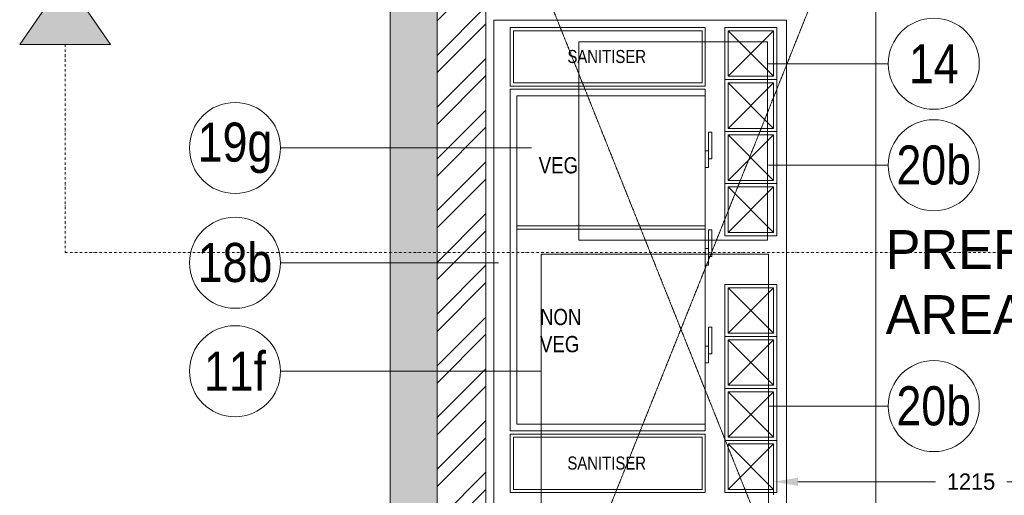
# Model space of a CAD drawing. Header units: millimetres. Extents: x 811 to 573824, y 137 to 100812.
# Tile 104 of 143: x 448691 to 451720, y 72824 to 74287. Entities that reach past the tile are written whole.
import ezdxf

# ---------------------------------------------------------------- set-up
doc = ezdxf.new("R2010")
doc.units = ezdxf.units.MM
doc.header["$LTSCALE"] = 3
doc.header["$MEASUREMENT"] = 0
doc.header["$PDMODE"] = 35
doc.linetypes.add('DASHDOT2', pattern=[0.5, 0.25, -0.125, 0, -0.125])
doc.linetypes.add('HIDDENX2', pattern=[0.75, 0.5, -0.25])
doc.layers.get('Defpoints').update_dxf_attribs({"lineweight": 0})
for name, color, linetype, lineweight in [('BOH TEXT', 7, 'Continuous', 0), ('CANOPIES', 252, 'HIDDENX2', 0), ('DIMENSIONS', 7, 'Continuous', 0), ('EQUIPMENT TEXT', 7, 'Continuous', 0), ('EXIST BRICKWORK', 7, 'Continuous', 0), ('KITCHEN EQUIPMENT CODES', 252, 'Continuous', 0), ('KITCHEN EQUIPMENTS', 251, 'Continuous', 0), ('NEW BRICKWORK', 1, 'Continuous', 0), ('SECTION LINES', 7, 'Continuous', 0)]:
    doc.layers.add(name, color=color, linetype=linetype, lineweight=lineweight)
doc.styles.add('ARA-30', font='stylu.ttf', dxfattribs={"height": 60})
doc.styles.add('ARC SCALE20', font='swissc.ttf', dxfattribs={"height": 40})
doc.styles.add('ARC SCALE25', font='swissc.ttf', dxfattribs={"height": 50})
doc.styles.add('ARC SCALE50', font='swissc.ttf', dxfattribs={"height": 100})
doc.styles.get("Standard").update_dxf_attribs({"font": 'stylu.ttf'})
doc.dimstyles.new('ARC SCALE50', dxfattribs={"dimscale": 50, "dimtxt": 1, "dimasz": 1.5, "dimexe": 0.8, "dimexo": 0.8, "dimgap": 0.5, "dimtad": 0, "dimdec": 0, "dimrnd": 1, "dimzin": 0, "dimdsep": 46, "dimtxsty": 'Standard', "dimcen": 1.5, "dimdle": 0.8, "dimclrd": 256, "dimclre": 256, "dimclrt": 256, "dimadec": 0, "dimazin": 0, "dimtfac": 2, "dimtdec": 0, "dimtmove": 1, "dimatfit": 2, "dimfxl": 1, "dimtolj": 1, "dimtzin": 0, "dimlwd": -1, "dimlwe": 13, "dimarcsym": 0})

# ---------------------------------------------------------------- blocks, each defined once
blk = doc.blocks.new('*D38')
at = {"layer": 'Defpoints', "color": 0, "transparency": 16777216}
for p in [(451009.9, 72949.5, 0), (452224.9, 72935.8, 0), (452224.9, 72866.1)]:
    blk.add_point(p, dxfattribs=at)
at = {"layer": 'DIMENSIONS', "lineweight": 13, "transparency": 16777216}
for p, q in [((451009.9, 72909.5), (451009.9, 72826.1)), ((452224.9, 72895.8), (452224.9, 72826.1))]:
    blk.add_line(p, q, dxfattribs=at)
at = {"layer": 'DIMENSIONS', "transparency": 16777216}
for p, q in [((451084.9, 72866.1), (451507.8, 72866.1)), ((452149.9, 72866.1), (451727.1, 72866.1))]:
    blk.add_line(p, q, dxfattribs=at)
for points in [[(451084.9, 72878.6), (451084.9, 72853.6), (451009.9, 72866.1)], [(452149.9, 72878.6), (452149.9, 72853.6), (452224.9, 72866.1)]]:
    blk.add_solid(points, dxfattribs=at)
at = {"layer": 'DIMENSIONS', "transparency": 16777216, "insert": (451617.4, 72866.1), "char_height": 50, "attachment_point": 5}
blk.add_mtext('\\A1;1215', dxfattribs=at)
blk = doc.blocks.new('FEFWR')
at = {"layer": 'CANOPIES'}
for p, q in [((451324.9, 71835.2, 0.1), (450124.9, 74835.2, 0.1)), ((451324.9, 74835.2, 0.1), (450124.9, 71835.2, 0.1))]:
    blk.add_line(p, q, dxfattribs=at)
at = {"layer": 'CANOPIES', "elevation": 0.1}
blk.add_lwpolyline([(451324.9, 71835.2), (450124.9, 71835.2), (450124.9, 74835.2), (451324.9, 74835.2)], close=True, dxfattribs=at)
blk = doc.blocks.new('xzgredgr')
at = {"layer": 'KITCHEN EQUIPMENTS'}
for p, q in [((450149.9, 71185.3, 0.1), (450149.9, 74285.3, 0.1)), ((450149.9, 74285.3, 0.1), (451049.9, 74285.3, 0.1)), ((451049.9, 74285.3, 0.1), (451049.9, 71185.3, 0.1)), ((450199.9, 74082.7, 0.1), (450199.9, 74262.7, 0.1)), ((450799.9, 74262.7, 0.1), (450199.9, 74262.7, 0.1)), ((450209.9, 74252.7, 0.1), (450209.9, 74092.7, 0.1)), ((450789.9, 74252.7, 0.1), (450209.9, 74252.7, 0.1)), ((450789.9, 74092.7, 0.1), (450789.9, 74252.7, 0.1)), ((450799.9, 74262.7, 0.1), (450799.9, 74082.7, 0.1)), ((450859.9, 74262.7, 0.1), (450859.9, 74102.7, 0.1)), ((451019.9, 74262.7, 0.1), (450859.9, 74262.7, 0.1)), ((450869.9, 74252.7, 0.1), (450869.9, 74112.7, 0.1)), ((451009.9, 74252.7, 0.1), (450869.9, 74252.7, 0.1)), ((450869.9, 74252.7, 0.1), (451009.9, 74112.7, 0.1)), ((450869.9, 74112.7, 0.1), (451009.9, 74252.7, 0.1)), ((451009.9, 74112.7, 0.1), (451009.9, 74252.7, 0.1)), ((451019.9, 74102.7, 0.1), (451019.9, 74262.7, 0.1)), ((450411.1, 73608.4, 0.1), (450411.1, 74218.4, 0.1)), ((450411.1, 74218.4, 0.1), (450991.1, 74218.4, 0.1)), ((450991.1, 74218.4, 0.1), (450991.1, 73608.4, 0.1)), ((450869.9, 74112.7, 0.1), (451009.9, 74112.7, 0.1)), ((450199.9, 74082.7, 0.1), (450799.9, 74082.7, 0.1)), ((450209.9, 74092.7, 0.1), (450789.9, 74092.7, 0.1)), ((450859.9, 74102.7, 0.1), (450859.9, 73942.7, 0.1)), ((451019.9, 74102.7, 0.1), (450859.9, 74102.7, 0.1)), ((451019.9, 74102.7, 0.1), (450859.9, 74102.7, 0.1)), ((450869.9, 74092.7, 0.1), (450869.9, 73952.7, 0.1)), ((451009.9, 74092.7, 0.1), (450869.9, 74092.7, 0.1)), ((450869.9, 74092.7, 0.1), (451009.9, 73952.7, 0.1)), ((450869.9, 73952.7, 0.1), (451009.9, 74092.7, 0.1)), ((451009.9, 73952.7, 0.1), (451009.9, 74092.7, 0.1)), ((451019.9, 73942.7, 0.1), (451019.9, 74102.7, 0.1)), ((450199.9, 73022.7, 0.1), (450199.9, 74072.7, 0.1)), ((450799.9, 74072.7, 0.1), (450199.9, 74072.7, 0.1)), ((450219.9, 73042.7, 0.1), (450219.9, 74052.7, 0.1)), ((450799.9, 74052.7, 0.1), (450219.9, 74052.7, 0.1)), ((450799.9, 74072.7, 0.1), (450799.9, 73022.7, 0.1)), ((450809.9, 73941.1, 0.1), (450819.9, 73941.1, 0.1)), ((450809.9, 73883.2, 0.1), (450809.9, 73941.1, 0.1)), ((450819.9, 73941.1, 0.1), (450819.9, 73859, 0.1)), ((450859.9, 73942.7, 0.1), (450859.9, 73782.7, 0.1)), ((451019.9, 73942.7, 0.1), (450859.9, 73942.7, 0.1)), ((450869.9, 73952.7, 0.1), (451009.9, 73952.7, 0.1)), ((450869.9, 73932.7, 0.1), (450869.9, 73792.7, 0.1)), ((451009.9, 73932.7, 0.1), (450869.9, 73932.7, 0.1)), ((450869.9, 73932.7, 0.1), (451009.9, 73792.7, 0.1)), ((450869.9, 73792.7, 0.1), (451009.9, 73932.7, 0.1)), ((451009.9, 73792.7, 0.1), (451009.9, 73932.7, 0.1)), ((451019.9, 73782.7, 0.1), (451019.9, 73942.7, 0.1)), ((450809.9, 73883.2, 0.1), (450799.9, 73883.2, 0.1)), ((450809.9, 73832.2, 0.1), (450809.9, 73883.2, 0.1)), ((450809.9, 73883.2, 0.1), (450809.9, 73832.2, 0.1)), ((450819.9, 73859, 0.1), (450809.9, 73859, 0.1)), ((450809.9, 73832.2, 0.1), (450799.9, 73832.2, 0.1)), ((450859.9, 73782.7, 0.1), (450859.9, 73622.7, 0.1)), ((451019.9, 73782.7, 0.1), (450859.9, 73782.7, 0.1)), ((450869.9, 73792.7, 0.1), (451009.9, 73792.7, 0.1)), ((451019.9, 73622.7, 0.1), (451019.9, 73782.7, 0.1)), ((450869.9, 73772.7, 0.1), (450869.9, 73632.7, 0.1)), ((451009.9, 73772.7, 0.1), (450869.9, 73772.7, 0.1)), ((450869.9, 73772.7, 0.1), (451009.9, 73632.7, 0.1)), ((450869.9, 73632.7, 0.1), (451009.9, 73772.7, 0.1)), ((451009.9, 73632.7, 0.1), (451009.9, 73772.7, 0.1)), ((450799.9, 73652.7, 0.1), (450219.9, 73652.7, 0.1)), ((450799.9, 73642.7, 0.1), (450219.9, 73642.7, 0.1)), ((450809.9, 73641.1, 0.1), (450819.9, 73641.1, 0.1)), ((450809.9, 73583.2, 0.1), (450809.9, 73641.1, 0.1)), ((450819.9, 73641.1, 0.1), (450819.9, 73559, 0.1)), ((450869.9, 73632.7, 0.1), (451009.9, 73632.7, 0.1)), ((450991.1, 73608.4, 0.1), (450411.1, 73608.4, 0.1)), ((450859.9, 73622.7, 0.1), (451019.9, 73622.7, 0.1)), ((450859.9, 73622.7, 0.1), (451019.9, 73622.7, 0.1)), ((450809.9, 73583.2, 0.1), (450799.9, 73583.2, 0.1)), ((450809.9, 73532.2, 0.1), (450809.9, 73583.2, 0.1)), ((450809.9, 73583.2, 0.1), (450809.9, 73532.2, 0.1)), ((450994.6, 73565.8, 0.1), (450294.6, 73565.8, 0.1)), ((450294.6, 72765.8, 0.1), (450294.6, 73565.8, 0.1)), ((450819.9, 73559, 0.1), (450809.9, 73559, 0.1)), ((450994.6, 72765.8, 0.1), (450994.6, 73565.8, 0.1)), ((450809.9, 73532.2, 0.1), (450799.9, 73532.2, 0.1)), ((450859.9, 73472.7, 0.1), (450859.9, 73312.7, 0.1)), ((451019.9, 73472.7, 0.1), (450859.9, 73472.7, 0.1)), ((450869.9, 73462.7, 0.1), (450869.9, 73322.7, 0.1)), ((451009.9, 73462.7, 0.1), (450869.9, 73462.7, 0.1)), ((450869.9, 73462.7, 0.1), (451009.9, 73322.7, 0.1)), ((450869.9, 73322.7, 0.1), (451009.9, 73462.7, 0.1)), ((451009.9, 73322.7, 0.1), (451009.9, 73462.7, 0.1)), ((451019.9, 73312.7, 0.1), (451019.9, 73472.7, 0.1)), ((450809.9, 73341.1, 0.1), (450819.9, 73341.1, 0.1)), ((450809.9, 73283.2, 0.1), (450809.9, 73341.1, 0.1)), ((450819.9, 73341.1, 0.1), (450819.9, 73259, 0.1)), ((450859.9, 73312.7, 0.1), (450859.9, 73152.7, 0.1)), ((451019.9, 73312.7, 0.1), (450859.9, 73312.7, 0.1)), ((451019.9, 73312.7, 0.1), (450859.9, 73312.7, 0.1)), ((450869.9, 73322.7, 0.1), (451009.9, 73322.7, 0.1)), ((450869.9, 73302.7, 0.1), (450869.9, 73162.7, 0.1)), ((451009.9, 73302.7, 0.1), (450869.9, 73302.7, 0.1)), ((450869.9, 73302.7, 0.1), (451009.9, 73162.7, 0.1)), ((450869.9, 73162.7, 0.1), (451009.9, 73302.7, 0.1)), ((451009.9, 73162.7, 0.1), (451009.9, 73302.7, 0.1)), ((451019.9, 73152.7, 0.1), (451019.9, 73312.7, 0.1)), ((450809.9, 73283.2, 0.1), (450799.9, 73283.2, 0.1)), ((450809.9, 73232.2, 0.1), (450809.9, 73283.2, 0.1)), ((450809.9, 73283.2, 0.1), (450809.9, 73232.2, 0.1)), ((450819.9, 73259, 0.1), (450809.9, 73259, 0.1)), ((450809.9, 73232.2, 0.1), (450799.9, 73232.2, 0.1)), ((450859.9, 73152.7, 0.1), (450859.9, 72992.7, 0.1)), ((451019.9, 73152.7, 0.1), (450859.9, 73152.7, 0.1)), ((450869.9, 73162.7, 0.1), (451009.9, 73162.7, 0.1)), ((450869.9, 73142.7, 0.1), (450869.9, 73002.7, 0.1)), ((451009.9, 73142.7, 0.1), (450869.9, 73142.7, 0.1)), ((450869.9, 73142.7, 0.1), (451009.9, 73002.7, 0.1)), ((450869.9, 73002.7, 0.1), (451009.9, 73142.7, 0.1)), ((451009.9, 73002.7, 0.1), (451009.9, 73142.7, 0.1)), ((451019.9, 72992.7, 0.1), (451019.9, 73152.7, 0.1)), ((450799.9, 73022.7, 0.1), (450199.9, 73022.7, 0.1)), ((450799.9, 73042.7, 0.1), (450219.9, 73042.7, 0.1)), ((450199.9, 72832.7, 0.1), (450199.9, 73012.7, 0.1)), ((450799.9, 73012.7, 0.1), (450199.9, 73012.7, 0.1)), ((450209.9, 73002.7, 0.1), (450209.9, 72842.7, 0.1)), ((450789.9, 73002.7, 0.1), (450209.9, 73002.7, 0.1)), ((450789.9, 72842.7, 0.1), (450789.9, 73002.7, 0.1)), ((450799.9, 73012.7, 0.1), (450799.9, 72832.7, 0.1)), ((450859.9, 72992.7, 0.1), (450859.9, 72832.7, 0.1)), ((451019.9, 72992.7, 0.1), (450859.9, 72992.7, 0.1)), ((450869.9, 73002.7, 0.1), (451009.9, 73002.7, 0.1)), ((451019.9, 72832.7, 0.1), (451019.9, 72992.7, 0.1)), ((450869.9, 72982.7, 0.1), (450869.9, 72842.7, 0.1)), ((451009.9, 72982.7, 0.1), (450869.9, 72982.7, 0.1)), ((450869.9, 72982.7, 0.1), (451009.9, 72842.7, 0.1)), ((450869.9, 72842.7, 0.1), (451009.9, 72982.7, 0.1)), ((451009.9, 72842.7, 0.1), (451009.9, 72982.7, 0.1)), ((450209.9, 72842.7, 0.1), (450789.9, 72842.7, 0.1)), ((450869.9, 72842.7, 0.1), (451009.9, 72842.7, 0.1)), ((450199.9, 72832.7, 0.1), (450799.9, 72832.7, 0.1)), ((450859.9, 72832.7, 0.1), (451019.9, 72832.7, 0.1)), ((450859.9, 72832.7, 0.1), (451019.9, 72832.7, 0.1))]:
    blk.add_line(p, q, dxfattribs=at)
blk = doc.blocks.new('EXISTING BRICKWORK')
at = {"layer": 'EXIST BRICKWORK'}
h = blk.add_hatch(color=8, dxfattribs=at)
h.dxf.hatch_style = 1
h.paths.add_polyline_path([(458407.8, 63424.3), (458407.8, 63543.3), (449974.9, 63543.3), (449974.9, 80495.8), (449830.9, 80495.8), (449830.9, 63424.3)])
at = {"layer": 'EXIST BRICKWORK', "elevation": 0.1}
blk.add_lwpolyline([(458407.8, 63424.3), (458407.8, 63543.3), (449974.9, 63543.3), (449974.9, 80495.8), (449830.9, 80495.8), (449830.9, 63424.3), (458407.8, 63424.3)], dxfattribs=at)

msp = doc.modelspace()

# ---------------------------------------------------------------- hatches: boundary and pattern name
at = {"layer": 'NEW BRICKWORK'}
h = msp.add_hatch(dxfattribs=at)
h.set_pattern_fill('ANSI32', color=256, scale=300)
h.set_pattern_definition([(45, (6227957.61, 2343389.85), (-79.5495129, 79.5495129), []), (45, (6228010.64, 2343389.85), (-79.5495129, 79.5495129), [])])
h.paths.add_polyline_path([(454988.8, 74895.5), (455774.8, 74895.5), (455774.8, 75695.5), (455924.8, 75695.5), (455924.8, 74895.5), (460965.6, 74895.5), (460965.6, 76695.5), (460355.6, 76695.5), (460355.6, 76845.5), (460965.6, 76845.5), (460965.6, 80395.8), (459665.6, 80395.8), (459665.6, 77895.5), (458665.6, 77895.5), (458665.6, 76845.5), (459455.6, 76845.5), (459455.6, 76695.5), (458515.6, 76695.5), (458515.6, 76895.5), (458265.6, 76895.5), (458265.6, 77045.5), (458515.6, 77045.5), (458515.6, 77895.5), (456615.6, 77895.5), (456615.6, 77045.5), (456865.6, 77045.5), (456865.6, 76895.5), (456465.6, 76895.5), (456465.6, 77895.5), (454874.8, 77895.5), (454874.8, 78045.5), (459515.6, 78045.5), (459515.6, 80395.8), (450124.9, 80395.8), (450124.9, 76795.5), (450924.9, 76795.5), (450924.9, 76645.5), (450124.9, 76645.5), (450124.9, 70885.2), (451024.9, 70885.2), (451024.9, 70735.2), (450124.9, 70735.2), (450124.9, 63643.3), (458407.8, 63643.3), (458407.8, 63543.3), (449974.9, 63543.3), (449974.9, 80495.8), (461065.6, 80495.8), (461065.6, 70992.7), (460965.6, 70892.7), (460965.6, 74695.5), (454988.8, 74695.5)])
at = {"layer": 'SECTION LINES'}
h = msp.add_hatch(color=1, dxfattribs=at)
h.dxf.hatch_style = 1
h.paths.add_polyline_path([(448691.1, 74210.5), (448970.6, 74210.5), (448830.8, 74413.4)])

# ---------------------------------------------------------------- linework, layer by layer
at = {"layer": 'KITCHEN EQUIPMENT CODES'}
for p, q in [((451362.7, 74151.3, 0.1), (450991.1, 74151.3, 0.1)), ((450265.3, 73892.3, 0.1), (449493.4, 73892.3, 0.1)), ((451362.7, 73839.2, 0.1), (450994.6, 73839.2, 0.1)), ((450164.3, 73539.4, 0.1), (449493.4, 73539.4, 0.1)), ((450294.6, 73205.9, 0.1), (449493.4, 73205.9, 0.1)), ((451362.7, 73098.7, 0.1), (450994.6, 73098.7, 0.1))]:
    msp.add_line(p, q, dxfattribs=at)
for centre in [(451502.7, 74151.3, 0.1), (449353.4, 73892.3, 0.1), (451502.7, 73839.2, 0.1), (449353.4, 73539.4, 0.1), (449353.4, 73205.9, 0.1), (451502.7, 73098.7, 0.1)]:
    msp.add_circle(centre, 140, dxfattribs=at)
at = {"layer": 'NEW BRICKWORK', "elevation": 0.1}
for points in [[(449974.9, 63543.3), (449974.9, 80495.8), (461065.6, 80495.8), (461065.6, 70992.7), (460965.6, 70892.7), (460965.6, 74695.5), (454988.8, 74695.5), (454988.8, 74895.5)], [(459515.6, 80395.8), (450124.9, 80395.8), (450124.9, 76795.5), (450924.9, 76795.5), (450924.9, 76645.5), (450124.9, 76645.5), (450124.9, 70885.2), (451024.9, 70885.2), (451024.9, 70735.2)]]:
    msp.add_lwpolyline(points, dxfattribs=at)
at = {"layer": 'SECTION LINES', "color": 1, "elevation": 0}
msp.add_lwpolyline([(448691.1, 74210.5), (448970.6, 74210.5), (448830.8, 74413.4), (448691.1, 74210.5)], dxfattribs=at)
at = {"layer": 'SECTION LINES', "color": 1, "linetype": 'DASHDOT2', "ltscale": 10, "elevation": 0}
msp.add_lwpolyline([(448830.8, 74210.5), (448830.8, 73570.8), (452223.7, 73570.8), (452223.7, 73570.8), (461984, 73570.8), (461984, 74216.1)], dxfattribs=at)

# ---------------------------------------------------------------- block references
at = {"layer": 'CANOPIES'}
msp.add_blockref('FEFWR', (0, 0), dxfattribs=at)
at = {"layer": 'EXIST BRICKWORK'}
msp.add_blockref('EXISTING BRICKWORK', (0, 0), dxfattribs=at)
at = {"layer": 'KITCHEN EQUIPMENTS'}
msp.add_blockref('xzgredgr', (0, 0), dxfattribs=at)

# ---------------------------------------------------------------- texts
at = {"layer": 'BOH TEXT', "insert": (451354.7, 73639.9, 0.1), "char_height": 120, "attachment_point": 1, "style": 'ARA-30'}
msp.add_mtext_dynamic_manual_height_columns('PREP\\PAREA', width=827.759, gutter_width=1, heights=[0], dxfattribs=at)
at = {"layer": 'EQUIPMENT TEXT'}
for s, insert, char_height, width, attachment_point, style in [('SANITISER', (450496.7, 74193.6, 0.1), 40, 543.364, 2, 'ARC SCALE20'), ('VEG', (450287.6, 73864.2, 0.1), 50, 729.221, 1, 'ARC SCALE25'), ('NON\\PVEG', (450291.5, 73397.7, 0.1), 50, 729.221, 1, 'ARC SCALE25'), ('SANITISER', (450496.7, 72943.6, 0.1), 40, 543.364, 2, 'ARC SCALE20')]:
    msp.add_mtext(s, dxfattribs=dict(at, insert=insert, char_height=char_height, width=width, attachment_point=attachment_point, style=style))
at = {"layer": 'KITCHEN EQUIPMENT CODES', "color": 6, "char_height": 120, "width": 192.712, "attachment_point": 5, "style": 'ARC SCALE50'}
for s, insert in [('14', (451502.7, 74151.3, 0.1)), ('19g', (449353.4, 73892.3, 0.1)), ('20b', (451502.7, 73839.2, 0.1)), ('18b', (449353.4, 73539.4, 0.1)), ('11f', (449353.4, 73205.9, 0.1)), ('20b', (451502.7, 73098.7, 0.1))]:
    msp.add_mtext(s, dxfattribs=dict(at, insert=insert))

# ---------------------------------------------------------------- dimensions: what is measured, and where the dimension line sits
at = {"layer": 'DIMENSIONS'}
dim = msp.add_linear_dim(base=(452224.9, 72866.1, 0.1), p1=(451009.9, 72949.5, 0.1), p2=(452224.9, 72935.8, 0.1), dimstyle='ARC SCALE50', dxfattribs=at)
dim.commit()
dim.dimension.update_dxf_attribs({"geometry": '*D38', "text_midpoint": (451617.4, 72866.1, 0.1)})

doc.saveas('drawing.dxf')
